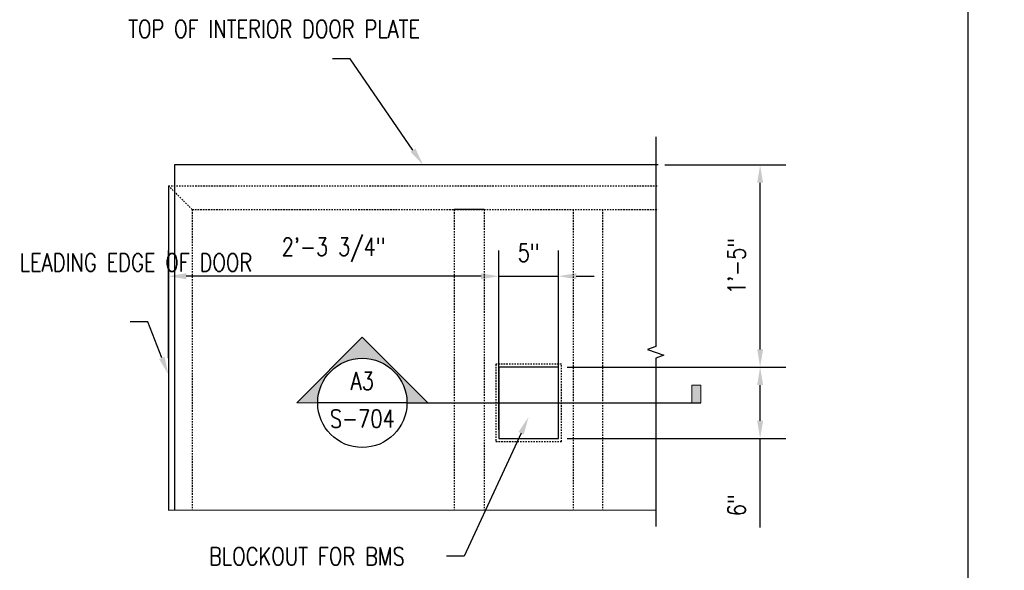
# Model space of a CAD drawing. Header units: inches. Extents: x -159 to 5375, y -275 to 244.
# Tile 1 of 35: x 69 to 152, y -275 to -229. Entities that reach past the tile are written whole.
import ezdxf
from ezdxf import colors
from ezdxf.entities.mleader import LeaderData, LeaderLine
from ezdxf.enums import TextEntityAlignment as Align
from ezdxf.math import Vec2, Vec3

# ---------------------------------------------------------------- set-up
doc = ezdxf.new("R2010")
doc.units = ezdxf.units.IN
doc.header["$MEASUREMENT"] = 0
doc.linetypes.add('HIDDEN2', pattern=[0.1875, 0.125, -0.0625])
doc.layers.get('Defpoints').update_dxf_attribs({"color": 140})
doc.layers.add('G-ANNO-SYMB', color=2, linetype='Continuous', lineweight=25)
for name, color, linetype in [('S-ANNO-DIMS', 1, 'Continuous'), ('S-ANNO-TEXT', 2, 'Continuous'), ('S-DETL-LIGHT', 2, 'Continuous'), ('S-DETL-PATT', 1, 'Continuous')]:
    doc.layers.add(name, color=color, linetype=linetype)
doc.styles.add('Annotative', font='romans.shx', dxfattribs={"width": 0.8, "height": 0.125})
doc.styles.add('HDRSTD', font='arial.ttf', dxfattribs={"height": 0.125})
doc.dimstyles.new('Annotative', dxfattribs={"dimscale": 0, "dimtxt": 0.125, "dimasz": 0.125, "dimexe": 0.179688, "dimexo": 0.0625, "dimgap": 0.09, "dimtad": 1, "dimdec": 3, "dimzin": 3, "dimdsep": 46, "dimlunit": 4, "dimtxsty": 'Annotative', "dimcen": 0.09, "dimclrt": 2, "dimazin": 2, "dimtfac": 1, "dimtdec": 3, "dimtmove": 1, "dimatfit": 3, "dimfxl": 1, "dimtfill": 1, "dimfrac": 2, "dimtolj": 1, "dimtzin": 0, "dimarcsym": 0})

# ---------------------------------------------------------------- blocks, each defined once
blk = doc.blocks.new('*D78')
at = {"layer": 'Defpoints', "color": 0, "transparency": 16777216}
for p in [(114.355, -250.248), (109.355, -263.892), (114.355, -263.892)]:
    blk.add_point(p, dxfattribs=at)
at = {"layer": 'S-ANNO-DIMS', "color": 0, "lineweight": -2, "transparency": 16777216}
for p, q in [((109.355, -263.142), (109.355, -248.092)), ((114.355, -263.142), (114.355, -248.092)), ((107.855, -250.248), (106.355, -250.248)), ((109.355, -250.248), (114.355, -250.248)), ((115.855, -250.248), (117.355, -250.248))]:
    blk.add_line(p, q, dxfattribs=at)
at = {"layer": 'S-ANNO-DIMS', "color": 0, "transparency": 16777216}
for points in [[(107.855, -249.998), (107.855, -250.498), (109.355, -250.248)], [(115.855, -249.998), (115.855, -250.498), (114.355, -250.248)]]:
    blk.add_solid(points, dxfattribs=at)
at = {"layer": 'S-ANNO-DIMS', "color": 2, "transparency": 16777216, "insert": (111.855, -248.275), "char_height": 1.5, "attachment_point": 5, "style": 'Annotative'}
blk.add_mtext('\\A1;5"', dxfattribs=at)
blk = doc.blocks.new('*D79')
at = {"layer": 'Defpoints', "color": 0, "transparency": 16777216}
for p in [(114.355, -257.892), (131.311, -257.892), (114.355, -263.892)]:
    blk.add_point(p, dxfattribs=at)
at = {"layer": 'S-ANNO-DIMS', "color": 0, "lineweight": -2, "transparency": 16777216}
for p, q in [((115.105, -257.892), (133.468, -257.892)), ((131.311, -262.392), (131.311, -259.392)), ((115.105, -263.892), (133.468, -263.892)), ((131.311, -271.377), (131.311, -263.892))]:
    blk.add_line(p, q, dxfattribs=at)
at = {"layer": 'S-ANNO-DIMS', "color": 0, "transparency": 16777216}
for points in [[(131.061, -259.392), (131.561, -259.392), (131.311, -257.892)], [(131.061, -262.392), (131.561, -262.392), (131.311, -263.892)]]:
    blk.add_solid(points, dxfattribs=at)
at = {"layer": 'S-ANNO-DIMS', "color": 2, "transparency": 16777216, "insert": (129.339, -269.497), "char_height": 1.5, "attachment_point": 5, "rotation": 90, "style": 'Annotative'}
blk.add_mtext('\\A1;6"', dxfattribs=at)
blk = doc.blocks.new('ELEVARROW')
at = {"lineweight": 9}
h = blk.add_hatch(color=256, dxfattribs=at)
edge = h.paths.add_edge_path(flags=0)
edge.add_line((0.4598, 0), (0.3125, 0))
edge.add_arc((0, 0), 0.3125, 360, 540)
edge.add_line((-0.3125, 0), (-0.4598, 0))
edge.add_line((-0.4598, 0), (0, 0.4598))
edge.add_line((0, 0.4598), (0.4598, 0))
at = {"lineweight": 13}
blk.add_lwpolyline([(-0.4598, 0), (-0.3125, 0, -1), (0.3125, 0), (0.4598, 0), (0, 0.4598)], format="xyb", close=True, dxfattribs=at)
blk = doc.blocks.new('Sectrinew')
at = {"lineweight": 9}
blk.add_hatch(color=256, dxfattribs=at).paths.add_polyline_path([(0, 0.125), (0, 0), (-0.0625, 0), (-0.0625, 0.125)], flags=0)
for p, q in [((0, 0.125), (-0.0625, 0.125)), ((-0.0625, 0.125), (-0.0625, 0)), ((0, 0), (0, 0.125)), ((-0.0625, 0), (0, 0))]:
    blk.add_line(p, q, dxfattribs=at)
blk = doc.blocks.new('*U24')
for q in [(-2.3704, 0), (0.3125, 0)]:
    blk.add_line((-0.3125, 0), q)
blk.add_ellipse((0, 0), major_axis=(0.221, 0.221), ratio=1, start_param=5.497787, end_param=11.780972)
at = {"zscale": 0.03125}
blk.add_blockref('ELEVARROW', (0, 0), dxfattribs=at)
at = {"xscale": -1, "zscale": 0.03125, "rotation": 359.9999999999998}
blk.add_blockref('Sectrinew', (-2.3704, 0), dxfattribs=at)
at = {"style": 'HDRSTD'}
for tag, p in [('DET_NO', (0, 0.0913)), ('REFSHT', (0, -0.0962))]:
    blk.add_attdef(tag, text='', height=0.1, dxfattribs=at).set_placement(p, align=Align.MIDDLE_CENTER)
blk = doc.blocks.new('*D80')
at = {"layer": 'Defpoints', "color": 0, "transparency": 16777216}
for p in [(122.543, -240.892), (131.311, -240.892), (114.355, -257.892)]:
    blk.add_point(p, dxfattribs=at)
at = {"layer": 'S-ANNO-DIMS', "color": 0, "lineweight": -2, "transparency": 16777216}
for p, q in [((123.293, -240.892), (133.468, -240.892)), ((131.311, -256.392), (131.311, -242.392)), ((115.105, -257.892), (133.468, -257.892))]:
    blk.add_line(p, q, dxfattribs=at)
at = {"layer": 'S-ANNO-DIMS', "color": 0, "transparency": 16777216}
for points in [[(131.061, -242.392), (131.561, -242.392), (131.311, -240.892)], [(131.061, -256.392), (131.561, -256.392), (131.311, -257.892)]]:
    blk.add_solid(points, dxfattribs=at)
at = {"layer": 'S-ANNO-DIMS', "color": 2, "transparency": 16777216, "insert": (129.339, -249.392), "char_height": 1.5, "attachment_point": 5, "rotation": 90, "style": 'Annotative'}
blk.add_mtext('\\A1;1\'-5"', dxfattribs=at)
blk = doc.blocks.new('*D81')
at = {"layer": 'Defpoints', "color": 0, "transparency": 16777216}
for p in [(81.578, -250.248), (81.578, -257.892), (109.355, -257.892)]:
    blk.add_point(p, dxfattribs=at)
at = {"layer": 'S-DETL-PATT', "color": 0, "lineweight": -2, "transparency": 16777216}
for p, q in [((81.578, -257.142), (81.578, -248.092)), ((109.355, -257.142), (109.355, -248.092)), ((107.855, -250.248), (83.078, -250.248))]:
    blk.add_line(p, q, dxfattribs=at)
at = {"layer": 'S-DETL-PATT', "color": 0, "transparency": 16777216}
for points in [[(83.078, -249.998), (83.078, -250.498), (81.578, -250.248)], [(107.855, -249.998), (107.855, -250.498), (109.355, -250.248)]]:
    blk.add_solid(points, dxfattribs=at)
at = {"layer": 'S-DETL-PATT', "color": 2, "transparency": 16777216, "insert": (95.467, -248.025), "char_height": 1.5, "attachment_point": 5, "style": 'Annotative'}
blk.add_mtext('\\A1;2\'-3 3/4"', dxfattribs=at)

msp = doc.modelspace()

# ---------------------------------------------------------------- linework, layer by layer
at = {"layer": 'Defpoints'}
msp.add_xline((148.8067, 197.9249), (0, 1), dxfattribs=at)
at = {"layer": 'S-DETL-LIGHT', "linetype": 'Continuous'}
msp.add_lwpolyline([(122.543, -238.5417), (122.543, -256.1423), (121.8561, -256.3923), (123.2299, -256.8923), (122.543, -257.1423), (122.543, -271.2921)], dxfattribs=at)
at = {"layer": 'S-DETL-LIGHT', "linetype": 'HIDDEN2'}
for points in [[(81.5783, -242.642), (122.7503, -242.642)], [(83.5783, -244.642), (81.5783, -242.642)], [(83.5783, -244.642), (83.5783, -269.892)], [(83.5783, -244.642), (122.7503, -244.6497)], [(105.6051, -244.6472), (105.6051, -269.892)], [(108.1051, -244.6472), (108.1051, -269.8955)], [(115.6051, -244.6456), (115.6051, -269.894)], [(118.0732, -244.6456), (118.0732, -269.894)]]:
    msp.add_lwpolyline(points, dxfattribs=at)
msp.add_lwpolyline([(114.6051, -257.642), (109.1051, -257.642), (109.1051, -264.142), (114.6051, -264.142)], close=True, dxfattribs=at)
at = {"layer": 'S-DETL-LIGHT'}
msp.add_lwpolyline([(114.3551, -257.892), (109.3551, -257.892), (109.3551, -263.892), (114.3551, -263.892)], close=True, dxfattribs=at)
at = {"layer": 'S-DETL-PATT'}
for p, q in [((122.7503, -240.892), (82.0783, -240.892)), ((82.0783, -240.892), (82.0783, -269.892)), ((81.5783, -242.642), (81.5783, -269.9013)), ((108.1051, -244.6472), (105.6051, -244.6472)), ((81.5783, -269.9013), (122.543, -269.892))]:
    msp.add_line(p, q, dxfattribs=at)

# ---------------------------------------------------------------- block references
at = {"layer": 'G-ANNO-SYMB'}
ref = msp.add_blockref('*U24', (97.8756, -260.892), dxfattribs=dict(at, xscale=-12, yscale=12, zscale=12))
ref.add_attrib('REFSHT', 'S-704', dxfattribs={"layer": '0', "color": 1, "height": 1.5, "style": 'Annotative', "width": 0.800781}).set_placement((97.8756, -262.2176), align=Align.MIDDLE_CENTER)
ref.add_attrib('DET_NO', 'A3', dxfattribs={"layer": '0', "color": 1, "height": 1.5, "style": 'Annotative', "width": 0.800781}).set_placement((97.8756, -259.7967), align=Align.CENTER)

# ---------------------------------------------------------------- dimensions: what is measured, and where the dimension line sits
at = {"layer": 'S-ANNO-DIMS'}
dim = msp.add_linear_dim(base=(131.3114, -240.892), p1=(114.3551, -257.892), p2=(122.543, -240.892), angle=90, dimstyle='Annotative', override={"dimpost": '\\X', "dimtfill": 0}, dxfattribs=at)
dim.commit()
dim.dimension.update_dxf_attribs({"geometry": '*D80', "text_midpoint": (129.3385, -249.392)})
for base, p1, p2, angle, picture, middle in [((114.3551, -250.248), (109.3551, -263.892), (114.3551, -263.892), 180, '*D78', (111.8551, -250.248)), ((131.3114, -257.892), (114.3551, -263.892), (114.3551, -257.892), 90, '*D79', (129.7701, -269.4972))]:
    dim = msp.add_linear_dim(base=base, p1=p1, p2=p2, angle=angle, dimstyle='Annotative', override={"dimpost": '\\X', "dimtfill": 0}, dxfattribs=at)
    dim.commit()
    dim.dimension.update_dxf_attribs({"geometry": picture, "text_midpoint": middle, "dimtype": 160})
at = {"layer": 'S-DETL-PATT'}
dim = msp.add_linear_dim(base=(81.5783, -250.248), p1=(109.3551, -257.892), p2=(81.5783, -257.892), angle=180, dimstyle='Annotative', override={"dimpost": '\\X', "dimtfill": 0}, dxfattribs=at)
dim.commit()
dim.dimension.update_dxf_attribs({"geometry": '*D81', "text_midpoint": (95.4667, -248.0251)})

# ---------------------------------------------------------------- leaders
at = {"layer": 'S-ANNO-TEXT', "linetype": 'Continuous', "lineweight": 0}
ml = msp.add_multileader_mtext('Standard', dxfattribs=at)
ml.set_content('TOP OF INTERIOR DOOR PLATE', color=256, style='Annotative')
ml.set_leader_properties()
ml.build(insert=Vec2(0, 0))
ml.multileader.update_dxf_attribs({"text_right_attachment_type": 3, "dogleg_length": 0.125, "arrow_head_size": 1.5, "scale": 12})
ctx = ml.context
ctx.base_point, ctx.scale, ctx.char_height, ctx.arrow_head_size, ctx.landing_gap_size, ctx.plane_origin = Vec3(76.6991, -229.4655), 12, 1.5, 1.5, 1.5, Vec3(74.4566, -238.5905)
ctx.right_attachment = 3
notes = []
notes.append((ctx, [(0, (1, 1, 0), (96.8562, -231.9655), (-1, 0), 1.5, [(0, [(102.9845, -240.892)], 0, [])])]))
ctx.mtext.insert, ctx.mtext.width, ctx.mtext.defined_height, ctx.mtext.flow_direction = Vec3(78.1991, -228.7155), 21.504683, 7.6956, 5
ml = msp.add_multileader_mtext('Standard', dxfattribs=at)
ml.set_content('LEADING EDGE OF DOOR', color=256, style='Annotative')
ml.set_leader_properties()
ml.build(insert=Vec2(0, 0))
ml.multileader.update_dxf_attribs({"text_right_attachment_type": 3, "dogleg_length": 0.125, "arrow_head_size": 1.5, "scale": 12})
ctx = ml.context
ctx.base_point, ctx.scale, ctx.char_height, ctx.arrow_head_size, ctx.landing_gap_size, ctx.plane_origin = Vec3(67.578, -249.0913), 12, 1.5, 1.5, 1.5, Vec3(74.9566, -257.02)
ctx.right_attachment = 3
notes.append((ctx, [(0, (1, 1, 0), (79.8495, -254.0913), (-1, 0), 1.5, [(0, [(81.5783, -258.5162)], 0, [])])]))
ctx.mtext.insert, ctx.mtext.width, ctx.mtext.defined_height, ctx.mtext.flow_direction = Vec3(69.078, -248.3413), 12.23439, 4.5137, 5
ml = msp.add_multileader_mtext('Standard', dxfattribs=at)
ml.set_content('BLOCKOUT FOR BMS', color=256, style='Annotative')
ml.set_leader_properties()
ml.build(insert=Vec2(0, 0))
ml.multileader.update_dxf_attribs({"text_right_attachment_type": 3, "dogleg_length": 0.125, "arrow_head_size": 1.5, "scale": 12})
ctx = ml.context
ctx.base_point, ctx.scale, ctx.char_height, ctx.arrow_head_size, ctx.landing_gap_size, ctx.plane_origin = Vec3(83.486, -273.7827), 12, 1.5, 1.5, 1.5, Vec3(109.1885, -264.1487)
ctx.right_attachment = 3
notes.append((ctx, [(0, (1, 1, 0), (106.4432, -273.7827), (-1, 0), 1.5, [(0, [(111.8551, -262.08)], 0, [])])]))
ctx.mtext.insert, ctx.mtext.width, ctx.mtext.flow_direction = Vec3(84.986, -273.0327), 106.698282, 5
for ctx, leaders in notes:
    for number, flags, end, landing, length, lines in leaders:
        leader = LeaderData()
        leader.index, (leader.has_last_leader_line, leader.has_dogleg_vector, leader.attachment_direction) = number, flags
        leader.last_leader_point, leader.dogleg_vector, leader.dogleg_length = Vec3(end), Vec3(landing), length
        for number, points, colour, breaks in lines:
            line = LeaderLine()
            line.index, line.vertices, line.color, line.breaks = number, Vec3.list(points), colors.encode_raw_color(colour), breaks
            leader.lines.append(line)
        ctx.leaders.append(leader)

doc.saveas('drawing.dxf')
